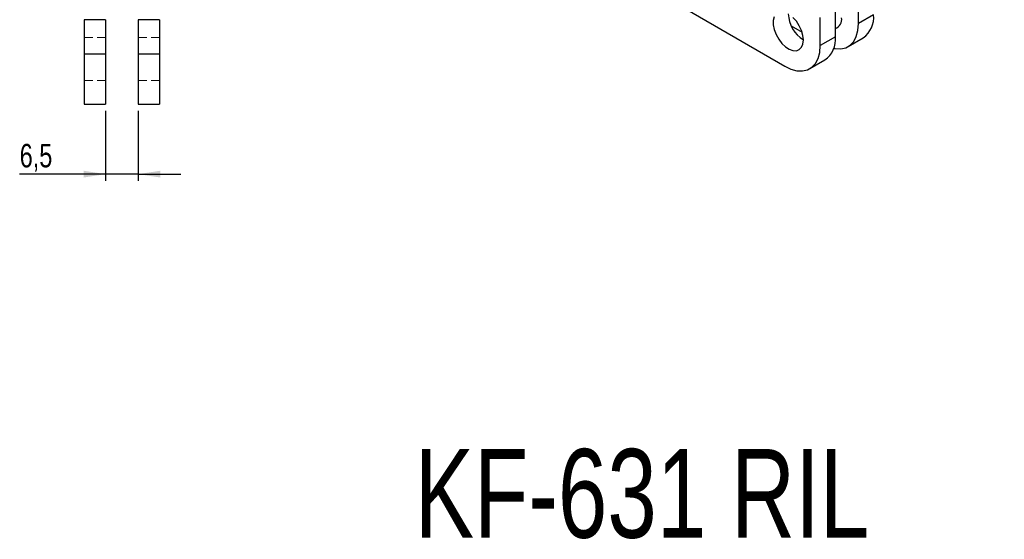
# Model space of a CAD drawing. Header units: millimetres. Extents: x 30 to 362, y 8 to 290.
# Tile 9 of 17: x 215 to 362, y 67 to 145. Entities that reach past the tile are written whole.
import ezdxf

# ---------------------------------------------------------------- set-up
doc = ezdxf.new("R2010")
doc.units = ezdxf.units.MM
doc.linetypes.add('HIDDEN', pattern=[1.905, 1.27, -0.635])
doc.layers.add('FORMATO', color=179, linetype='Continuous')
doc.styles.add('SLDTEXTSTYLE0', font='TXT', dxfattribs={"width": 0.75})
doc.dimstyles.new('SLDDIMSTYLE3', dxfattribs={"dimtxt": 3.5, "dimasz": 3.302, "dimexe": 0, "dimexo": 0.0625, "dimgap": 0.875, "dimtad": 1, "dimdec": 3, "dimlfac": 1.333333, "dimrnd": 1e-09, "dimzin": 12, "dimdsep": 46, "dimtxsty": 'SLDTEXTSTYLE0', "dimsah": 1, "dimcen": 0.09, "dimadec": 0, "dimazin": 3, "dimtfac": 1, "dimtdec": 3, "dimtmove": 0, "dimatfit": 0, "dimfxl": 0, "dimfrac": 2, "dimtolj": 1, "dimtzin": 12, "dimarcsym": 0})

# ---------------------------------------------------------------- blocks, each defined once
blk = doc.blocks.new('_D_8')
at = {"layer": 'FORMATO'}
for p, q in [((227.69, 131.3), (227.69, 120.88)), ((232.57, 131.3), (232.57, 120.88)), ((227.69, 121.88), (214.86, 121.88)), ((232.57, 121.88), (227.69, 121.88)), ((232.57, 121.88), (238.92, 121.88))]:
    blk.add_line(p, q, dxfattribs=at)
for points in [[(227.69, 121.88), (224.39, 122.39), (224.39, 121.37)], [(232.57, 121.88), (235.87, 121.37), (235.87, 122.39)]]:
    blk.add_solid(points, dxfattribs=at)
at = {"layer": 'FORMATO', "insert": (214.86, 126.39), "char_height": 3.5, "attachment_point": 1, "style": 'SLDTEXTSTYLE0'}
blk.add_mtext('6,5', dxfattribs=at)

msp = doc.modelspace()

# ---------------------------------------------------------------- linework, layer by layer
at = {"color": 7, "linetype": 'Continuous', "lineweight": 25}
for p, q in [((313.150489, 147.168697), (329.060391, 137.984106)), ((340.06474, 144.337778), (340.06474, 148.269375)), ((336.617595, 142.347783), (336.617595, 146.519352)), ((342.318643, 145.638928), (340.06474, 144.337778)), ((227.694216, 144.912688), (224.506716, 144.912688)), ((224.506716, 144.912688), (224.506716, 139.803857)), ((227.694216, 144.912688), (227.694216, 139.803857)), ((235.756716, 144.912688), (232.569216, 144.912688)), ((232.569216, 144.912688), (232.569216, 139.803857)), ((235.756716, 144.912688), (235.756716, 139.803857)), ((334.363692, 141.046632), (334.363692, 145.218202)), ((330.022323, 144.011085), (331.645099, 143.074276)), ((336.617595, 142.347783), (334.363692, 141.046632)), ((338.511135, 140.903941), (340.765038, 142.205091)), ((224.506716, 139.803857), (227.694216, 139.803857)), ((224.506716, 139.803857), (224.506716, 132.303855)), ((227.694216, 139.803857), (227.694216, 132.303855)), ((232.569216, 139.803857), (232.569216, 132.303855)), ((232.569216, 139.803857), (235.756716, 139.803857)), ((235.756716, 139.803857), (235.756716, 132.303855)), ((332.810086, 137.612795), (335.063989, 138.913946)), ((224.506716, 132.303855), (227.694216, 132.303855)), ((232.569216, 132.303855), (235.756716, 132.303855))]:
    msp.add_line(p, q, dxfattribs=at)
at = {"color": 7, "linetype": 'HIDDEN', "lineweight": 18}
for p, q in [((224.506716, 144.912688), (227.694216, 144.912688)), ((232.569216, 144.912688), (235.756716, 144.912688)), ((227.694216, 142.241356), (224.506716, 142.241356)), ((235.756716, 142.241356), (232.569216, 142.241356)), ((224.506716, 139.803857), (227.694216, 139.803857)), ((232.569216, 139.803857), (235.756716, 139.803857)), ((224.506716, 135.866354), (227.694216, 135.866354)), ((232.569216, 135.866354), (235.756716, 135.866354))]:
    msp.add_line(p, q, dxfattribs=at)
at = {"color": 7, "linetype": 'Continuous', "lineweight": 25, "flags": 128}
for points in [[(327.495095, 145.357508), (327.354591, 144.806703), (327.354591, 144.154287), (327.495095, 143.441256), (327.767275, 142.712414), (328.154029, 142.013556), (328.631056, 141.388592), (329.168382, 140.876792), (329.732245, 140.510316), (330.287215, 140.312189), (330.798422, 140.29486), (331.233745, 140.459418), (331.565831, 140.795524), (331.773813, 141.28206), (331.844624, 141.888453)], [(331.844624, 141.888453), (331.773813, 142.576602), (331.565831, 143.303268), (331.233745, 144.022792), (330.798422, 144.689964), (330.287215, 145.262864)], [(336.368103, 140.635546), (336.575275, 140.597471), (337.41309, 140.564953), (338.170335, 140.740095), (338.824003, 141.117572), (339.354232, 141.685915), (339.744912, 142.427859), (339.984171, 143.320856), (340.06474, 144.337778)], [(329.060391, 137.984106), (329.981299, 137.545514), (330.874226, 137.306326), (331.712041, 137.273808), (332.469287, 137.44895), (333.122955, 137.826427), (333.653184, 138.39477), (334.043864, 139.136713), (334.283123, 140.029711), (334.363692, 141.046632)]]:
    msp.add_lwpolyline(points, dxfattribs=at)
at = {"color": 7, "linetype": 'Continuous', "lineweight": 25}
for centre, radius, start, end in [((334.427108, 145.98159), 4.840089, 182.24099832, 237.75360878), ((338.568803, 145.267131), 3.768227, 305.64981625, 5.66237707), ((336.110567, 144.969469), 1.450408, 290.46139594, 8.33010173), ((332.867754, 141.975986), 3.768227, 305.64981625, 5.66237707)]:
    msp.add_arc(centre, radius, start, end, dxfattribs=at)

# ---------------------------------------------------------------- texts
at = {"layer": 'FORMATO', "insert": (273.830732, 80.880369), "char_height": 13.2291667, "attachment_point": 1, "style": 'SLDTEXTSTYLE0'}
msp.add_mtext('KF-631 RIL', dxfattribs=at)

# ---------------------------------------------------------------- dimensions: what is measured, and where the dimension line sits
at = {"layer": 'FORMATO'}
dim = msp.add_linear_dim(base=(227.694216, 121.877041), p1=(232.569216, 132.303856), p2=(227.694216, 132.303856), dimstyle='SLDDIMSTYLE3', dxfattribs=at)
dim.commit()
dim.dimension.update_dxf_attribs({"geometry": '_D_8', "text_midpoint": (218.096815, 121.877041), "dimtype": 160})

doc.saveas('drawing.dxf')
